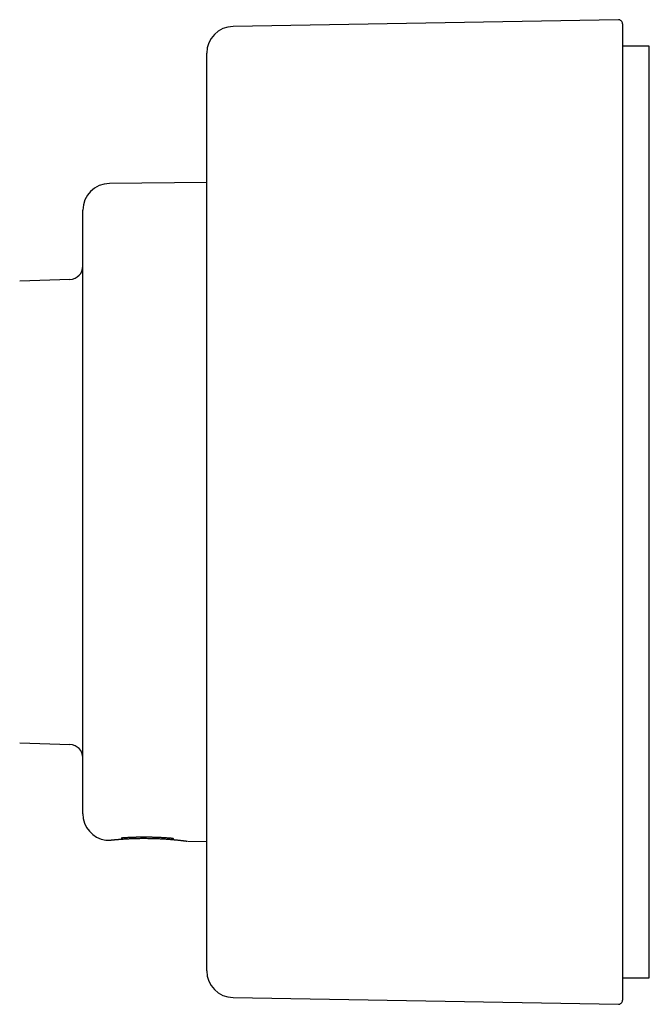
# Model space of a CAD drawing. Header units: millimetres. Extents: x 7 to 737, y 12 to 367.
# Tile 2 of 14: x 78 to 125, y 293 to 367. Entities that reach past the tile are written whole.
import ezdxf

# ---------------------------------------------------------------- set-up
doc = ezdxf.new("R2010")
doc.units = ezdxf.units.MM

msp = doc.modelspace()

# ---------------------------------------------------------------- linework, layer by layer
at = {"color": 7, "linetype": 'Continuous', "lineweight": 30}
for p, q in [((122.684, 366.623), (93.955, 366.121)), ((122.99, 366.323), (122.99, 293.451)), ((124.99, 364.637), (122.99, 364.637)), ((124.99, 329.887), (124.99, 364.637)), ((91.99, 295.652), (91.99, 364.122)), ((91.99, 354.468), (84.743, 354.404)), ((82.76, 307.37), (82.76, 352.404)), ((81.795, 347.242), (78.05, 347.111)), ((124.99, 295.137), (124.99, 329.887)), ((78.05, 312.663), (81.795, 312.532)), ((84.467, 305.391), (84.495, 305.389)), ((85.514, 305.468), (85.512, 305.468)), ((85.836, 305.596), (85.838, 305.596)), ((89.279, 305.566), (89.278, 305.566)), ((90.592, 305.319), (91.99, 305.307)), ((122.99, 295.137), (124.99, 295.137)), ((93.955, 293.653), (122.684, 293.151))]:
    msp.add_line(p, q, dxfattribs=at)
for centre, radius, start, end in [((93.99, 364.122), 2, 91, 180), ((122.69, 366.323), 0.3, 0, 91), ((84.76, 352.404), 2, 90.5, 180), ((81.76, 348.242), 1, 272, 0), ((81.76, 311.533), 1, 0, 88), ((84.76, 307.37), 2, 180, 261.55972), ((85.491, 305.767), 0.3, 274.40535, 322.82424), ((89.63, 305.731), 0.3, 216.12538, 264.60894), ((93.99, 295.652), 2, 180, 269), ((122.69, 293.451), 0.3, 269, 0)]:
    msp.add_arc(centre, radius, start, end, dxfattribs=at)
for points, knots in [([(85.838, 305.596), (85.879, 305.599), (85.96, 305.604), (86.08, 305.61), (86.194, 305.616), (86.302, 305.621), (86.404, 305.625), (86.5, 305.629), (86.593, 305.632), (86.68, 305.634), (86.763, 305.637), (86.838, 305.638), (86.904, 305.64), (86.961, 305.64), (87.008, 305.641), (87.047, 305.641), (87.083, 305.642), (87.118, 305.642), (87.154, 305.642), (87.191, 305.642), (87.251, 305.642), (87.337, 305.642), (87.433, 305.642), (87.516, 305.642), (87.585, 305.641), (87.656, 305.64), (87.73, 305.64), (87.81, 305.638), (87.898, 305.637), (87.996, 305.634), (88.1, 305.631), (88.208, 305.628), (88.319, 305.624), (88.439, 305.618), (88.565, 305.613), (88.697, 305.606), (88.835, 305.598), (88.979, 305.588), (89.128, 305.578), (89.227, 305.57), (89.278, 305.566)], [0, 0, 0, 0, 0.038624, 0.07506, 0.109348, 0.141518, 0.171599, 0.199611, 0.225575, 0.251787, 0.275555, 0.296893, 0.315812, 0.332321, 0.345244, 0.356185, 0.365936, 0.375879, 0.386039, 0.396415, 0.407009, 0.437257, 0.469144, 0.487992, 0.50737, 0.527277, 0.547714, 0.569845, 0.594735, 0.622395, 0.652837, 0.682491, 0.71441, 0.748613, 0.785123, 0.82397, 0.864432, 0.907223, 0.952392, 1, 1, 1, 1]), ([(84.495, 305.389), (84.496, 305.388), (84.499, 305.388), (84.511, 305.388), (84.532, 305.387), (84.558, 305.387), (84.59, 305.387), (84.626, 305.388), (84.669, 305.39), (84.718, 305.394), (84.757, 305.398), (84.776, 305.4)], [0, 0, 0, 0, 0.110053, 0.224308, 0.342797, 0.465545, 0.566835, 0.670891, 0.77774, 0.887423, 1, 1, 1, 1]), ([(84.776, 305.4), (84.795, 305.402), (84.833, 305.406), (84.898, 305.413), (84.966, 305.42), (85.039, 305.427), (85.12, 305.434), (85.211, 305.443), (85.312, 305.451), (85.416, 305.46), (85.526, 305.469), (85.643, 305.477), (85.765, 305.486), (85.887, 305.493), (86.007, 305.501), (86.126, 305.507), (86.242, 305.513), (86.369, 305.519), (86.511, 305.524), (86.67, 305.529), (86.833, 305.533), (86.998, 305.536), (87.165, 305.538), (87.335, 305.538), (87.505, 305.537), (87.676, 305.535), (87.847, 305.532), (88.019, 305.527), (88.189, 305.522), (88.357, 305.516), (88.522, 305.508), (88.68, 305.5), (88.831, 305.492), (88.975, 305.483), (89.11, 305.474), (89.238, 305.464), (89.357, 305.454), (89.45, 305.446), (89.518, 305.44), (89.559, 305.436), (89.583, 305.434), (89.592, 305.433)], [0, 0, 0, 0, 0.025177, 0.04977, 0.073795, 0.097264, 0.120184, 0.14807, 0.175118, 0.201331, 0.226713, 0.254706, 0.281619, 0.307455, 0.332215, 0.355903, 0.378521, 0.400075, 0.429063, 0.458086, 0.487214, 0.516402, 0.545664, 0.575014, 0.604462, 0.634015, 0.663677, 0.693451, 0.723339, 0.753344, 0.783303, 0.812545, 0.841004, 0.868687, 0.895602, 0.921757, 0.947151, 0.97175, 0.982959, 0.993995, 1, 1, 1, 1]), ([(84.776, 305.4), (84.789, 305.401), (84.813, 305.404), (84.851, 305.408), (84.888, 305.412), (84.922, 305.415), (84.954, 305.418), (84.983, 305.421), (85.008, 305.424), (85.031, 305.426), (85.054, 305.428), (85.08, 305.431), (85.112, 305.434), (85.15, 305.437), (85.193, 305.441), (85.243, 305.446), (85.3, 305.451), (85.363, 305.456), (85.434, 305.462), (85.486, 305.466), (85.512, 305.468)], [0, 0, 0, 0, 0.075236, 0.144013, 0.206421, 0.262528, 0.312384, 0.355303, 0.392253, 0.423252, 0.453092, 0.489559, 0.532233, 0.581117, 0.636224, 0.697576, 0.763946, 0.836424, 0.915079, 1, 1, 1, 1]), ([(85.625, 305.57), (85.625, 305.57), (85.625, 305.57), (85.627, 305.571), (85.63, 305.571), (85.638, 305.573), (85.648, 305.575), (85.657, 305.577), (85.666, 305.578), (85.679, 305.58), (85.697, 305.583), (85.721, 305.586), (85.751, 305.589), (85.789, 305.593), (85.82, 305.595), (85.836, 305.596)], [0, 0, 0, 0, 0.009264, 0.066262, 0.119056, 0.210517, 0.291245, 0.329352, 0.373424, 0.434195, 0.511953, 0.606962, 0.719581, 0.850327, 1, 1, 1, 1]), ([(89.28, 305.566), (89.296, 305.564), (89.325, 305.562), (89.362, 305.558), (89.391, 305.554), (89.413, 305.551), (89.429, 305.549), (89.44, 305.547), (89.449, 305.545), (89.456, 305.544), (89.462, 305.543), (89.469, 305.541), (89.476, 305.54), (89.483, 305.538), (89.489, 305.537), (89.491, 305.536), (89.491, 305.536), (89.491, 305.536)], [0, 0, 0, 0, 0.140402, 0.261176, 0.363004, 0.446318, 0.511408, 0.558788, 0.598045, 0.633693, 0.66581, 0.705589, 0.761653, 0.833557, 0.910553, 0.975924, 1, 1, 1, 1]), ([(89.603, 305.432), (89.636, 305.429), (89.702, 305.423), (89.792, 305.414), (89.875, 305.405), (89.951, 305.397), (90.02, 305.39), (90.086, 305.382), (90.15, 305.375), (90.197, 305.37), (90.221, 305.367), (90.227, 305.366)], [0, 0, 0, 0, 0.131677, 0.258736, 0.381216, 0.499141, 0.612525, 0.721372, 0.845997, 0.964085, 1, 1, 1, 1]), ([(90.193, 305.37), (90.212, 305.368), (90.237, 305.365), (90.26, 305.362), (90.266, 305.361)], [0, 0, 0, 0, 0.724505, 1, 1, 1, 1]), ([(90.227, 305.366), (90.239, 305.365), (90.267, 305.361), (90.307, 305.356), (90.348, 305.351), (90.385, 305.347), (90.416, 305.343), (90.443, 305.339), (90.464, 305.336), (90.482, 305.334), (90.496, 305.332), (90.507, 305.331), (90.517, 305.329), (90.525, 305.328), (90.533, 305.327), (90.539, 305.326), (90.544, 305.325), (90.546, 305.325), (90.547, 305.325), (90.547, 305.325), (90.547, 305.325)], [0, 0, 0, 0, 0.0629545, 0.150352, 0.2322898, 0.3175735, 0.3960015, 0.4675731, 0.532289, 0.5901509, 0.6403102, 0.6838623, 0.7224043, 0.7603345, 0.8090569, 0.8571687, 0.9046667, 0.9515484, 0.9978129, 1, 1, 1, 1])]:
    msp.add_open_spline(points, degree=3, knots=knots, dxfattribs=at)

doc.saveas('drawing.dxf')
